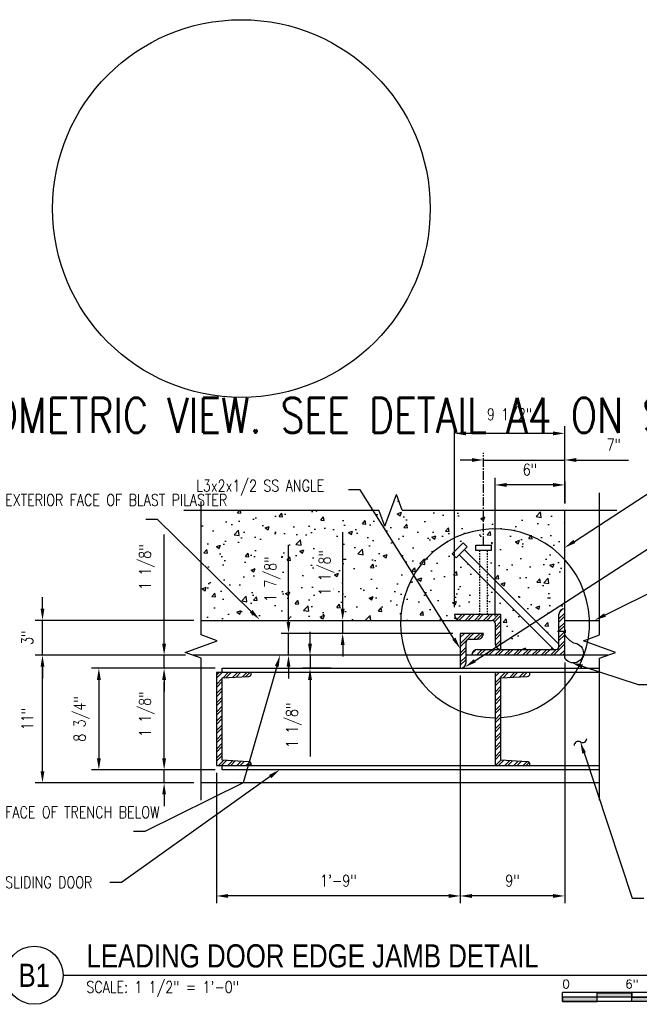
# Model space of a CAD drawing. Header units: inches. Extents: x 56 to 1759, y 30 to 684.
# Tile 8 of 12: x 558 to 612, y 479 to 564. Entities that reach past the tile are written whole.
import ezdxf
from ezdxf import colors
from ezdxf.entities.mleader import LeaderData, LeaderLine
from ezdxf.enums import TextEntityAlignment as Align
from ezdxf.math import Vec2, Vec3

# ---------------------------------------------------------------- set-up
doc = ezdxf.new("R2010")
doc.units = ezdxf.units.IN
doc.header["$MEASUREMENT"] = 0
doc.linetypes.add('CENTER2', pattern=[1.125, 0.75, -0.125, 0.125, -0.125])
doc.linetypes.add('HIDDEN2', pattern=[0.1875, 0.125, -0.0625])
for name, color, linetype in [('A-DETL-THIN', 1, 'Continuous'), ('M-DETL-PATT', 1, 'Continuous'), ('S-ANNO-DIMS', 1, 'Continuous'), ('S-ANNO-NOTE', 2, 'Continuous'), ('S-ANNO-SYMB', 2, 'Continuous'), ('S-DETL-CNTR', 1, 'CENTER2'), ('S-DETL-LIGHT', 2, 'Continuous'), ('S-DETL-MEDM', 3, 'Continuous')]:
    doc.layers.add(name, color=color, linetype=linetype)
doc.layers.add('A-WALL-PATT', color=9, linetype='Continuous', lineweight=18, true_color=0x808080)
doc.styles.add('Annotative', font='romans.shx', dxfattribs={"width": 0.8, "height": 0.125})
doc.styles.add('Arial', font='romans.shx', dxfattribs={"width": 0.8})
doc.styles.add('TITLES', font='swiss.ttf', dxfattribs={"width": 0.8, "height": 0.25})
doc.dimstyles.new('Annotative', dxfattribs={"dimscale": 0, "dimtxt": 0.125, "dimasz": 0.125, "dimexe": 0.078125, "dimexo": 0.078125, "dimgap": 0.09, "dimtad": 1, "dimdec": 3, "dimzin": 3, "dimdsep": 46, "dimlunit": 4, "dimtxsty": 'Annotative', "dimcen": 0.09, "dimclrt": 2, "dimazin": 2, "dimtfac": 1, "dimtdec": 3, "dimtmove": 0, "dimatfit": 0, "dimfxl": 1, "dimfrac": 2, "dimtolj": 1, "dimtzin": 0, "dimarcsym": 0})
pattern_1 = [(45, (24, 0), (-0.39774756, 0.39774756), []), (45, (24.26517, 0), (-0.39774756, 0.39774756), [])]

# ---------------------------------------------------------------- blocks, each defined once
blk = doc.blocks.new('*D22')
at = {"layer": 'Defpoints', "color": 0, "transparency": 16777216}
for p in [(575.736, 508.077), (565.102, 499.327), (575.736, 499.327)]:
    blk.add_point(p, dxfattribs=at)
at = {"layer": 'S-ANNO-DIMS', "color": 0, "lineweight": -2, "transparency": 16777216}
for p, q in [((575.111, 508.077), (564.477, 508.077)), ((565.102, 507.077), (565.102, 500.327)), ((575.111, 499.327), (564.477, 499.327))]:
    blk.add_line(p, q, dxfattribs=at)
at = {"layer": 'S-ANNO-DIMS', "color": 0, "transparency": 16777216}
for points in [[(564.935, 507.077), (565.268, 507.077), (565.102, 508.077)], [(564.935, 500.327), (565.268, 500.327), (565.102, 499.327)]]:
    blk.add_solid(points, dxfattribs=at)
at = {"layer": 'S-ANNO-DIMS', "color": 2, "lineweight": -3, "transparency": 16777216, "insert": (563.62, 503.702), "char_height": 1, "width": 5.30865, "attachment_point": 5, "rotation": 90, "style": 'Annotative'}
blk.add_mtext('\\A1;8 3/4"', dxfattribs=at)
blk = doc.blocks.new('*D21')
at = {"layer": 'Defpoints', "color": 0, "transparency": 16777216}
for p in [(560.245, 509.202), (573.203, 509.202), (573.911, 498.202)]:
    blk.add_point(p, dxfattribs=at)
at = {"layer": 'S-ANNO-DIMS', "color": 0, "lineweight": -2, "transparency": 16777216}
for p, q in [((572.578, 509.202), (559.62, 509.202)), ((560.245, 499.202), (560.245, 508.202)), ((573.286, 498.202), (559.62, 498.202))]:
    blk.add_line(p, q, dxfattribs=at)
at = {"layer": 'S-ANNO-DIMS', "color": 0, "transparency": 16777216}
for points in [[(560.079, 508.202), (560.412, 508.202), (560.245, 509.202)], [(560.079, 499.202), (560.412, 499.202), (560.245, 498.202)]]:
    blk.add_solid(points, dxfattribs=at)
at = {"layer": 'S-ANNO-DIMS', "color": 2, "lineweight": -3, "transparency": 16777216, "insert": (558.93, 503.702), "char_height": 1, "width": 2.45771, "attachment_point": 5, "rotation": 90, "style": 'Annotative'}
blk.add_mtext('\\A1;11"', dxfattribs=at)
blk = doc.blocks.new('*D20')
at = {"layer": 'Defpoints', "color": 0, "transparency": 16777216}
for p in [(560.245, 512.202), (573.911, 512.202), (573.203, 509.202)]:
    blk.add_point(p, dxfattribs=at)
at = {"layer": 'S-ANNO-DIMS', "color": 0, "lineweight": -2, "transparency": 16777216}
for p, q in [((560.245, 513.202), (560.245, 514.202)), ((573.286, 512.202), (559.62, 512.202)), ((560.245, 509.202), (560.245, 512.202)), ((572.578, 509.202), (559.62, 509.202)), ((560.245, 508.202), (560.245, 507.202))]:
    blk.add_line(p, q, dxfattribs=at)
at = {"layer": 'S-ANNO-DIMS', "color": 0, "transparency": 16777216}
for points in [[(560.079, 513.202), (560.412, 513.202), (560.245, 512.202)], [(560.079, 508.202), (560.412, 508.202), (560.245, 509.202)]]:
    blk.add_solid(points, dxfattribs=at)
at = {"layer": 'S-ANNO-DIMS', "color": 2, "lineweight": -3, "transparency": 16777216, "insert": (558.93, 510.702), "char_height": 1, "width": 1.55327, "attachment_point": 5, "rotation": 90, "style": 'Annotative'}
blk.add_mtext('\\A1;3"', dxfattribs=at)
blk = doc.blocks.new('*D19')
at = {"layer": 'Defpoints', "color": 0, "transparency": 16777216}
for p in [(583.293, 509.202), (585.741, 509.202), (585.741, 508.077)]:
    blk.add_point(p, dxfattribs=at)
at = {"layer": 'S-ANNO-DIMS', "color": 0, "lineweight": -2, "transparency": 16777216}
for p, q in [((583.293, 510.202), (583.293, 511.202)), ((585.116, 509.202), (582.668, 509.202)), ((583.293, 509.202), (583.293, 508.077)), ((585.116, 508.077), (582.668, 508.077)), ((583.293, 507.077), (583.293, 500.485))]:
    blk.add_line(p, q, dxfattribs=at)
at = {"layer": 'S-ANNO-DIMS', "color": 0, "transparency": 16777216}
for points in [[(583.126, 510.202), (583.459, 510.202), (583.293, 509.202)], [(583.126, 507.077), (583.459, 507.077), (583.293, 508.077)]]:
    blk.add_solid(points, dxfattribs=at)
at = {"layer": 'S-ANNO-DIMS', "color": 2, "lineweight": -3, "transparency": 16777216, "insert": (581.239, 501.205), "char_height": 1, "attachment_point": 1, "rotation": 90, "line_spacing_factor": 0.983083, "style": 'Annotative'}
blk.add_mtext('\\A1;1 1/8"', dxfattribs=at)
blk = doc.blocks.new('*D18')
at = {"layer": 'Defpoints', "color": 0, "transparency": 16777216}
for p in [(581.44, 511.077), (596.236, 511.077), (585.741, 509.202)]:
    blk.add_point(p, dxfattribs=at)
at = {"layer": 'S-ANNO-DIMS', "color": 0, "lineweight": -2, "transparency": 16777216}
for p, q in [((581.44, 512.077), (581.44, 518.669)), ((595.611, 511.077), (580.815, 511.077)), ((581.44, 509.202), (581.44, 511.077)), ((585.116, 509.202), (580.815, 509.202)), ((581.44, 508.202), (581.44, 507.202))]:
    blk.add_line(p, q, dxfattribs=at)
at = {"layer": 'S-ANNO-DIMS', "color": 0, "transparency": 16777216}
for points in [[(581.273, 512.077), (581.606, 512.077), (581.44, 511.077)], [(581.273, 508.202), (581.606, 508.202), (581.44, 509.202)]]:
    blk.add_solid(points, dxfattribs=at)
at = {"layer": 'S-ANNO-DIMS', "color": 2, "lineweight": -3, "transparency": 16777216, "insert": (579.386, 513.797), "char_height": 1, "attachment_point": 1, "rotation": 90, "line_spacing_factor": 0.983083, "style": 'Annotative', "bg_fill": 3, "box_fill_scale": 1.25, "bg_fill_color": 256, "bg_fill_true_color": 13158600, "bg_fill_transparency": 0}
blk.add_mtext('\\A1;1 7/8"', dxfattribs=at)
blk = doc.blocks.new('*D17')
at = {"layer": 'Defpoints', "color": 0, "transparency": 16777216}
for p in [(585.741, 512.202), (586.107, 512.202), (596.236, 511.077)]:
    blk.add_point(p, dxfattribs=at)
at = {"layer": 'S-ANNO-DIMS', "color": 0, "lineweight": -2, "transparency": 16777216}
for p, q in [((586.107, 513.202), (586.107, 519.794)), ((586.107, 511.077), (586.107, 512.202)), ((586.366, 512.202), (586.732, 512.202)), ((595.611, 511.077), (585.482, 511.077)), ((586.107, 510.077), (586.107, 509.077))]:
    blk.add_line(p, q, dxfattribs=at)
at = {"layer": 'S-ANNO-DIMS', "color": 0, "transparency": 16777216}
for points in [[(585.941, 513.202), (586.274, 513.202), (586.107, 512.202)], [(585.941, 510.077), (586.274, 510.077), (586.107, 511.077)]]:
    blk.add_solid(points, dxfattribs=at)
at = {"layer": 'S-ANNO-DIMS', "color": 2, "lineweight": -3, "transparency": 16777216, "insert": (584.054, 514.344), "char_height": 1, "width": 5.30865, "attachment_point": 1, "rotation": 90, "line_spacing_factor": 0.983083, "style": 'Annotative', "bg_fill": 3, "box_fill_scale": 1.25, "bg_fill_color": 256, "bg_fill_true_color": 13158600, "bg_fill_transparency": 0}
blk.add_mtext('\\A1;1 1/8"', dxfattribs=at)
blk = doc.blocks.new('*D16')
at = {"layer": 'Defpoints', "color": 0, "transparency": 16777216}
for p in [(605.236, 509.202), (596.236, 508.077), (596.236, 488.461)]:
    blk.add_point(p, dxfattribs=at)
at = {"layer": 'S-ANNO-DIMS', "color": 0, "lineweight": -2, "transparency": 16777216}
for p, q in [((605.236, 508.577), (605.236, 487.836)), ((596.236, 507.452), (596.236, 487.836)), ((604.236, 488.461), (597.236, 488.461))]:
    blk.add_line(p, q, dxfattribs=at)
at = {"layer": 'S-ANNO-DIMS', "color": 0, "transparency": 16777216}
for points in [[(597.236, 488.628), (597.236, 488.294), (596.236, 488.461)], [(604.236, 488.628), (604.236, 488.294), (605.236, 488.461)]]:
    blk.add_solid(points, dxfattribs=at)
at = {"layer": 'S-ANNO-DIMS', "color": 2, "lineweight": -3, "transparency": 16777216, "insert": (600.736, 489.776), "char_height": 1, "width": 1.55327, "attachment_point": 5, "style": 'Annotative'}
blk.add_mtext('\\A1;9"', dxfattribs=at)
blk = doc.blocks.new('*D15')
at = {"layer": 'Defpoints', "color": 0, "transparency": 16777216}
for p in [(596.236, 508.077), (575.236, 499.702), (575.236, 488.461)]:
    blk.add_point(p, dxfattribs=at)
at = {"layer": 'S-ANNO-DIMS', "color": 0, "lineweight": -2, "transparency": 16777216}
for p, q in [((596.236, 507.452), (596.236, 487.836)), ((575.236, 499.077), (575.236, 487.836)), ((595.236, 488.461), (576.236, 488.461))]:
    blk.add_line(p, q, dxfattribs=at)
at = {"layer": 'S-ANNO-DIMS', "color": 0, "transparency": 16777216}
for points in [[(576.236, 488.628), (576.236, 488.294), (575.236, 488.461)], [(595.236, 488.628), (595.236, 488.294), (596.236, 488.461)]]:
    blk.add_solid(points, dxfattribs=at)
at = {"layer": 'S-ANNO-DIMS', "color": 2, "lineweight": -3, "transparency": 16777216, "insert": (585.736, 489.776), "char_height": 1, "width": 4.10929, "attachment_point": 5, "style": 'Annotative'}
blk.add_mtext('\\A1;1\'-9"', dxfattribs=at)
blk = doc.blocks.new('*D14')
at = {"layer": 'Defpoints', "color": 0, "transparency": 16777216}
for p in [(599.236, 523.872), (605.236, 521.686), (599.236, 511.952)]:
    blk.add_point(p, dxfattribs=at)
at = {"layer": 'S-ANNO-DIMS', "color": 0, "lineweight": -2, "transparency": 16777216}
for p, q in [((599.236, 512.577), (599.236, 524.497)), ((605.236, 522.311), (605.236, 524.497)), ((604.236, 523.872), (600.236, 523.872))]:
    blk.add_line(p, q, dxfattribs=at)
at = {"layer": 'S-ANNO-DIMS', "color": 0, "transparency": 16777216}
for points in [[(600.236, 524.039), (600.236, 523.706), (599.236, 523.872)], [(604.236, 524.039), (604.236, 523.706), (605.236, 523.872)]]:
    blk.add_solid(points, dxfattribs=at)
at = {"layer": 'S-ANNO-DIMS', "color": 2, "lineweight": -3, "transparency": 16777216, "insert": (602.236, 525.188), "char_height": 1, "width": 1.55327, "attachment_point": 5, "style": 'Annotative'}
blk.add_mtext('\\A1;6"', dxfattribs=at)
blk = doc.blocks.new('*D13')
at = {"layer": 'Defpoints', "color": 0, "transparency": 16777216}
for p in [(598.236, 526.02), (605.236, 521.686), (598.236, 518.686)]:
    blk.add_point(p, dxfattribs=at)
at = {"layer": 'S-ANNO-DIMS', "color": 0, "lineweight": -2, "transparency": 16777216}
for p, q in [((597.236, 526.02), (596.236, 526.02)), ((598.236, 526.02), (605.236, 526.02)), ((606.236, 526.02), (610.734, 526.02))]:
    blk.add_line(p, q, dxfattribs=at)
at = {"layer": 'S-ANNO-DIMS', "color": 0, "transparency": 16777216}
for points in [[(597.236, 526.187), (597.236, 525.853), (598.236, 526.02)], [(606.236, 526.187), (606.236, 525.853), (605.236, 526.02)]]:
    blk.add_solid(points, dxfattribs=at)
at = {"layer": 'S-ANNO-DIMS', "color": 2, "lineweight": -3, "transparency": 16777216, "insert": (609.461, 527.335), "char_height": 1, "width": 1.55327, "attachment_point": 5, "style": 'Annotative'}
blk.add_mtext('\\A1;7"', dxfattribs=at)
blk = doc.blocks.new('*D12')
at = {"layer": 'Defpoints', "color": 0, "transparency": 16777216}
for p in [(595.736, 528.312), (605.236, 521.686), (595.736, 512.702)]:
    blk.add_point(p, dxfattribs=at)
at = {"layer": 'S-ANNO-DIMS', "color": 0, "lineweight": -2, "transparency": 16777216}
for p, q in [((595.736, 513.327), (595.736, 528.937)), ((605.236, 522.311), (605.236, 528.937)), ((604.236, 528.312), (596.736, 528.312))]:
    blk.add_line(p, q, dxfattribs=at)
at = {"layer": 'S-ANNO-DIMS', "color": 0, "transparency": 16777216}
for points in [[(596.736, 528.479), (596.736, 528.146), (595.736, 528.312)], [(604.236, 528.479), (604.236, 528.146), (605.236, 528.312)]]:
    blk.add_solid(points, dxfattribs=at)
at = {"layer": 'S-ANNO-DIMS', "color": 2, "lineweight": -3, "transparency": 16777216, "insert": (600.486, 529.794), "char_height": 1, "width": 5.30865, "attachment_point": 5, "style": 'Annotative'}
blk.add_mtext('\\A1;9 1/2"', dxfattribs=at)
blk = doc.blocks.new('*U43')
for points in [[(-2.625, -0.188), (-2.25, -0.188), (-2.25, -0.234), (-2.625, -0.234)], [(-1.5, -0.234), (0, -0.234), (0, -0.187), (-1.5, -0.187)], [(-3, -0.281), (-2.625, -0.281), (-2.625, -0.234), (-3, -0.234)], [(-2.25, -0.235), (-1.5, -0.235), (-1.5, -0.281), (-2.25, -0.281)]]:
    blk.add_hatch(color=256).paths.add_polyline_path(points)
for p, q in [((0, -0.187), (-3, -0.187)), ((-3, -0.281), (-3, -0.187)), ((-2.625, -0.281), (-2.625, -0.188)), ((-2.25, -0.281), (-2.25, -0.188)), ((-1.5, -0.281), (-1.5, -0.188)), ((0, -0.187), (0, -0.281)), ((0, -0.234), (-3, -0.234)), ((0, -0.281), (-3, -0.281))]:
    blk.add_line(p, q)
at = {"flags": 128}
for points in [[(-2.625, -0.188), (-2.25, -0.188), (-2.25, -0.234), (-2.625, -0.234), (-2.625, -0.188)], [(-1.5, -0.234), (0, -0.234), (0, -0.187), (-1.5, -0.187), (-1.5, -0.234)], [(-3, -0.281), (-2.625, -0.281), (-2.625, -0.234), (-3, -0.234), (-3, -0.281)], [(-2.25, -0.235), (-1.5, -0.235), (-1.5, -0.281), (-2.25, -0.281), (-2.25, -0.235)]]:
    blk.add_lwpolyline(points, close=True, dxfattribs=at)
at = {"style": 'Arial'}
blk.add_text('0', height=0.0937, dxfattribs=at).set_placement((-3, -0.094), align=Align.MIDDLE_LEFT)
for s, p in [('6"', (-2.25, -0.094)), ("1'", (-1.5, -0.094))]:
    blk.add_text(s, height=0.0937, dxfattribs=at).set_placement(p, align=Align.MIDDLE_CENTER)
blk.add_text("2'", height=0.0937, dxfattribs=at).set_placement((0, -0.094), align=Align.MIDDLE_RIGHT)
blk = doc.blocks.new('*D47')
at = {"layer": 'Defpoints', "color": 0, "transparency": 16777216}
for p in [(570.724, 509.202), (573.203, 509.202), (575.736, 508.077)]:
    blk.add_point(p, dxfattribs=at)
at = {"layer": 'S-ANNO-DIMS', "color": 0, "lineweight": -2, "transparency": 16777216}
for p, q in [((570.724, 510.202), (570.724, 519.591)), ((572.578, 509.202), (570.099, 509.202)), ((570.724, 508.077), (570.724, 509.202)), ((575.111, 508.077), (570.099, 508.077)), ((570.724, 507.077), (570.724, 506.077))]:
    blk.add_line(p, q, dxfattribs=at)
at = {"layer": 'S-ANNO-DIMS', "color": 0, "transparency": 16777216}
for points in [[(570.557, 510.202), (570.891, 510.202), (570.724, 509.202)], [(570.557, 507.077), (570.891, 507.077), (570.724, 508.077)]]:
    blk.add_solid(points, dxfattribs=at)
at = {"layer": 'S-ANNO-DIMS', "color": 2, "transparency": 16777216, "insert": (569.242, 516.794), "char_height": 1, "attachment_point": 5, "rotation": 90, "style": 'Annotative'}
blk.add_mtext('\\A1;1 1/8"', dxfattribs=at)
blk = doc.blocks.new('*D48')
at = {"layer": 'Defpoints', "color": 0, "transparency": 16777216}
for p in [(570.724, 499.327), (575.736, 499.327), (573.911, 498.202)]:
    blk.add_point(p, dxfattribs=at)
at = {"layer": 'S-ANNO-DIMS', "color": 0, "lineweight": -2, "transparency": 16777216}
for p, q in [((570.724, 500.327), (570.724, 506.919)), ((575.111, 499.327), (570.099, 499.327)), ((570.724, 498.202), (570.724, 499.327)), ((573.286, 498.202), (570.099, 498.202)), ((570.724, 497.202), (570.724, 496.202))]:
    blk.add_line(p, q, dxfattribs=at)
at = {"layer": 'S-ANNO-DIMS', "color": 0, "transparency": 16777216}
for points in [[(570.557, 500.327), (570.891, 500.327), (570.724, 499.327)], [(570.557, 497.202), (570.891, 497.202), (570.724, 498.202)]]:
    blk.add_solid(points, dxfattribs=at)
at = {"layer": 'S-ANNO-DIMS', "color": 2, "transparency": 16777216, "insert": (569.242, 504.123), "char_height": 1, "attachment_point": 5, "rotation": 90, "style": 'Annotative'}
blk.add_mtext('\\A1;1 1/8"', dxfattribs=at)
blk = doc.blocks.new('*U42')
at = {"linetype": 'Continuous', "lineweight": -3}
blk.add_line((1.125, 0.625), (9.5, 0.625), dxfattribs=at)
at = {"lineweight": -3}
blk.add_circle((0.812, 0.625), 0.312, dxfattribs=at)
at = {"lineweight": -3, "style": 'Arial'}
blk.add_attdef('DRAWING_AREA_TITLE', text='', height=0.187, dxfattribs=at).set_placement((1.374, 0.634), align=Align.BOTTOM_LEFT)
blk.add_attdef('X#', text='', height=0.187, dxfattribs=at).set_placement((0.812, 0.625), align=Align.MIDDLE_CENTER)
blk.add_attdef('SCALE:', text='', height=0.0938, dxfattribs=at).set_placement((1.374, 0.561), align=Align.TOP_LEFT)

msp = doc.modelspace()

# ---------------------------------------------------------------- hatches: boundary and pattern name
at = {"layer": 'A-WALL-PATT', "lineweight": -3}
h = msp.add_hatch(dxfattribs=at)
h.set_pattern_fill('AR-CONC', color=8, scale=0.5, style=0)
h.set_pattern_definition([(50, (24, 0), (3.586301, -0.313761), [0.375, -4.125]), (355, (24, 0), (-0.693757, 3.76096), [0.3, -3.3]), (100.45144, (24.299, -0.026), (2.892544, 3.4472), [0.318701, -3.50571]), (46.1842, (24, 1), (5.336207, -0.827596), [0.5625, -6.1875]), (96.6356, (24.4447, 0.931), (4.67331, 4.870593), [0.47805, -5.25857]), (351.1842, (24, 1), (4.67331, 4.870593), [0.45, -4.95]), (21, (24.5, 0.75), (2.984535, -2.013094), [0.375, -4.125]), (326, (24.5, 0.75), (1.216577, 3.62575), [0.3, -3.3]), (71.45144, (24.7487, 0.5822), (4.201112, 1.612656), [0.318701, -3.50571]), (37.5, (24, 0), (0.0607993, 1.6644693), [0, -3.26, 0, -3.35, 0, -3.3125]), (7.5, (24, 0), (1.3153477, 1.9720586), [0, -1.91, 0, -3.185, 0, -1.2625]), (327.5, (22.885, 0), (2.6691122, -0.1127744), [0, -1.25, 0, -3.9, 0, -5.175]), (317.5, (22.385, 0), (2.915931, 0.500525), [0, -1.625, 0, -2.59, 0, -3.675])])
h.paths.add_polyline_path([(599.7365, 509.702), (604.291, 509.702), (598.5514, 515.4417), (598.5514, 512.702), (599.7365, 512.702), (599.7365, 509.769)])
h.paths.add_polyline_path([(599.7365, 509.702), (600.6812, 510.0697), (600.7494, 509.7434)], flags=17)
h.paths.add_polyline_path([(604.7365, 510.1475), (604.7365, 512.702), (604.7535, 512.8314), (604.8034, 512.952), (604.8829, 513.0556), (604.9865, 513.1351), (605.107, 513.185), (605.2365, 513.202), (605.2365, 521.6863), (591.2365, 521.6863), (590.7365, 523.06), (589.7365, 520.3126), (589.2365, 521.6863), (573.9112, 521.6863), (573.9112, 512.202), (596.2343, 512.2023), (596.107, 512.2191), (595.9865, 512.269), (595.8829, 512.3485), (595.8034, 512.452), (595.7535, 512.5726), (595.7365, 512.702), (597.9215, 512.702), (597.9215, 516.0716), (596.1398, 517.8533), (595.8893, 517.6027), (595.5552, 517.9368), (596.5017, 518.8833), (596.8358, 518.5492), (596.5852, 518.2987), (597.9215, 516.9624), (597.9215, 518.2139), (597.5672, 518.2139), (597.5672, 518.6863), (598.9057, 518.6863), (598.9057, 518.2139), (598.5514, 518.2139), (598.5514, 516.3325), (602.1032, 512.7807)])
at = {"layer": 'M-DETL-PATT', "lineweight": -3}
h = msp.add_hatch(dxfattribs=at)
h.set_pattern_fill('ANSI32', color=8, scale=1.5, style=0)
h.set_pattern_definition(pattern_1)
h.paths.add_polyline_path([(599.7365, 509.702), (599.7365, 512.702), (595.7365, 512.702), (595.7535, 512.5726), (595.8034, 512.452), (595.8829, 512.3485), (595.9865, 512.269), (596.107, 512.2191), (596.2365, 512.202), (598.9865, 512.202), (599.0512, 512.1935), (599.1115, 512.1685), (599.1632, 512.1288), (599.203, 512.077), (599.2279, 512.0167), (599.2365, 511.952), (599.2365, 510.202), (599.2535, 510.0726), (599.3034, 509.952), (599.3829, 509.8485), (599.4865, 509.769), (599.607, 509.7191)])
h = msp.add_hatch(dxfattribs=at)
h.set_pattern_fill('ANSI32', color=8, scale=1.5, style=0)
h.set_pattern_definition(pattern_1)
h.paths.add_polyline_path([(605.2365, 513.202, 0.4142136), (604.7365, 512.702), (604.7365, 509.952, -0.4142136), (604.4865, 509.702), (597.7365, 509.702, 0.4142136), (597.2365, 509.202), (605.2365, 509.202), (605.2365, 510.9158)])
h = msp.add_hatch(dxfattribs=at)
h.set_pattern_fill('ANSI32', color=8, scale=1.5, style=0)
h.set_pattern_definition(pattern_1)
h.paths.add_polyline_path([(596.2365, 508.077), (596.3659, 508.0941), (596.4865, 508.144), (596.59, 508.2235), (596.6695, 508.327), (596.7194, 508.4476), (596.7365, 508.577), (596.7365, 510.327), (596.745, 510.3917), (596.77, 510.452), (596.8097, 510.5038), (596.8615, 510.5435), (596.9218, 510.5685), (596.9865, 510.577), (597.7365, 510.577), (597.8659, 510.5941), (597.9865, 510.644), (598.09, 510.7235), (598.1695, 510.827), (598.2194, 510.9476), (598.2365, 511.077), (596.2365, 511.077)])
h = msp.add_hatch(dxfattribs=at)
h.set_pattern_fill('ANSI32', color=8, scale=1.5, style=0)
h.set_pattern_definition(pattern_1)
h.paths.add_polyline_path([(575.2365, 499.702), (578.2365, 499.702), (578.2365, 499.7803), (578.2285, 499.8429), (578.2051, 499.9015), (578.1678, 499.9524), (578.119, 499.9923), (578.0617, 500.0187), (577.9996, 500.03), (575.7365, 500.1493), (575.7365, 507.2532), (577.9992, 507.369), (578.0614, 507.3801), (578.1188, 507.4065), (578.1677, 507.4465), (578.2051, 507.4974), (578.2285, 507.556), (578.2365, 507.6187), (578.2365, 507.702), (575.2365, 507.702), (575.2365, 502.8917)])
h = msp.add_hatch(dxfattribs=at)
h.set_pattern_fill('ANSI32', color=8, scale=1.5, style=0)
h.set_pattern_definition(pattern_1)
h.paths.add_polyline_path([(599.2365, 499.702), (602.2365, 499.702), (602.2365, 499.7803), (602.2285, 499.8429), (602.2051, 499.9015), (602.1678, 499.9524), (602.119, 499.9923), (602.0617, 500.0187), (601.9996, 500.03), (599.7365, 500.1493), (599.7365, 507.2532), (601.9992, 507.369), (602.0614, 507.3801), (602.1188, 507.4065), (602.1677, 507.4465), (602.2051, 507.4974), (602.2285, 507.556), (602.2365, 507.6187), (602.2365, 507.702), (599.2365, 507.702), (599.2365, 502.8917)])

# ---------------------------------------------------------------- linework, layer by layer
at = {"layer": 'A-DETL-THIN', "lineweight": -3}
for centre, start, end in [((606.4089, 501.3998), 61.241378, 174.528855), ((606.7679, 502.0539), 241.241378, 354.528855)]:
    msp.add_arc(centre, 0.3731, start, end, dxfattribs=at)
at = {"layer": 'S-DETL-CNTR', "lineweight": -3}
msp.add_line((598.2365, 518.6863), (598.2365, 526.6449), dxfattribs=at)
at = {"layer": 'S-DETL-LIGHT', "lineweight": -3}
for p, q in [((605.2365, 524.1657), (605.2365, 522.2863)), ((589.7365, 520.3126), (590.7365, 523.06)), ((591.2365, 521.6863), (590.7365, 523.06)), ((608.2365, 510.9442), (608.2365, 523.1863)), ((573.9112, 510.9442), (573.9112, 522.4442)), ((572.4112, 521.6863), (589.2365, 521.6863)), ((589.7365, 520.3126), (589.2365, 521.6863)), ((591.2365, 521.6863), (609.7365, 521.6863)), ((595.5552, 517.9368), (596.5017, 518.8833)), ((596.8358, 518.5492), (595.8893, 517.6027)), ((596.5017, 518.8833), (596.8358, 518.5492)), ((597.5672, 518.2139), (597.5672, 518.6863)), ((597.5672, 518.6863), (598.9057, 518.6863)), ((598.9057, 518.6863), (598.9057, 518.2139)), ((595.8893, 517.6027), (595.5552, 517.9368)), ((604.291, 509.702), (596.1398, 517.8533)), ((604.7365, 510.1475), (596.5852, 518.2987)), ((598.9057, 518.2139), (597.5672, 518.2139)), ((599.7365, 512.702), (595.7365, 512.702)), ((599.7365, 509.702), (599.7365, 512.702)), ((604.7365, 509.952), (604.7365, 512.702)), ((573.9112, 512.202), (598.9865, 512.202)), ((599.2365, 511.952), (599.2365, 510.202)), ((605.2365, 512.202), (608.2365, 512.202)), ((575.285, 510.4442), (573.9112, 510.9442)), ((596.2365, 511.077), (596.2365, 508.077)), ((598.2365, 511.077), (596.2365, 511.077)), ((605.3314, 511.2412), (604.6266, 511.2412)), ((605.2875, 511.3747), (605.2875, 511.1197)), ((606.8627, 510.4442), (608.2365, 510.9442)), ((572.5375, 509.4442), (575.285, 510.4442)), ((596.7365, 508.577), (596.7365, 510.327)), ((596.9865, 510.577), (597.7365, 510.577)), ((609.6102, 509.4442), (606.8627, 510.4442)), ((573.9112, 508.9442), (572.5375, 509.4442)), ((596.2365, 509.202), (573.2027, 509.202)), ((608.945, 509.202), (596.7365, 509.202)), ((597.7365, 509.702), (604.4865, 509.702)), ((608.2365, 508.9442), (609.6102, 509.4442)), ((573.9112, 496.702), (573.9112, 508.9442)), ((608.2365, 496.702), (608.2365, 508.9442)), ((608.2365, 498.202), (573.9112, 498.202))]:
    msp.add_line(p, q, dxfattribs=at)
at = {"layer": 'S-DETL-LIGHT', "linetype": 'HIDDEN2', "lineweight": -3}
for p, q in [((597.9215, 512.702), (597.9215, 518.2139)), ((598.5514, 518.2139), (598.5514, 512.702))]:
    msp.add_line(p, q, dxfattribs=at)
at = {"layer": 'S-DETL-LIGHT', "lineweight": -3}
msp.add_circle((577.3804, 547.6855), 16.269, dxfattribs=at)
for centre, radius, start, end in [((599.2365, 511.952), 8.1345, 273.531452, 269.997864), ((596.2365, 512.702), 0.5, 180, 270), ((605.2365, 512.702), 0.5, 90, 180), ((598.9865, 511.952), 0.25, 0, 90), ((597.7365, 511.077), 0.5, 270, 0), ((596.9865, 510.327), 0.25, 90, 180), ((599.7365, 510.202), 0.5, 180, 270), ((604.4865, 509.952), 0.25, 270, 0), ((597.7365, 509.202), 0.5, 90, 180), ((596.2365, 508.577), 0.5, 270, 0)]:
    msp.add_arc(centre, radius, start, end, dxfattribs=at)
at = {"layer": 'S-DETL-MEDM', "lineweight": -3}
for p, q in [((605.2365, 508.9856), (605.2365, 521.6863)), ((608.2365, 507.702), (575.2365, 507.702)), ((575.2365, 507.702), (575.2365, 499.702)), ((575.7365, 507.702), (575.7365, 508.077)), ((575.7365, 508.077), (608.2365, 508.077)), ((575.7365, 507.2532), (577.9992, 507.369)), ((578.2365, 507.6187), (578.2365, 507.702)), ((599.2365, 507.702), (599.2365, 499.702)), ((599.7365, 507.2532), (601.9992, 507.369)), ((602.2365, 507.6187), (602.2365, 507.702)), ((575.7365, 500.1493), (575.7365, 507.2532)), ((599.7365, 500.1493), (599.7365, 507.2532)), ((575.2365, 499.702), (608.2365, 499.702)), ((577.9996, 500.03), (575.7365, 500.1493)), ((575.7365, 499.327), (575.7365, 499.702)), ((578.2365, 499.702), (578.2365, 499.7803)), ((601.9996, 500.03), (599.7365, 500.1493)), ((602.2365, 499.702), (602.2365, 499.7803)), ((608.2365, 499.327), (575.7365, 499.327))]:
    msp.add_line(p, q, dxfattribs=at)
msp.add_lwpolyline([(605.2365, 510.9158, 0.0628083), (605.9956, 510.2555, -1.7460391), (605.2365, 508.9856)], format="xyb", dxfattribs=at)
for centre, start, end in [((577.9865, 507.6187), 272.928842, 0), ((601.9865, 507.6187), 272.928842, 0), ((577.9865, 499.7803), 0, 86.981875), ((601.9865, 499.7803), 0, 86.981875)]:
    msp.add_arc(centre, 0.25, start, end, dxfattribs=at)

# ---------------------------------------------------------------- block references
at = {"layer": 'S-ANNO-SYMB', "lineweight": -3}
ref = msp.add_blockref('*U42', (553.034, 476.626), dxfattribs=dict(at, xscale=8, yscale=8, zscale=8))
ref.add_attrib('SCALE:', 'SCALE: 1 1/2" = 1\'-0"', dxfattribs={"layer": '0', "lineweight": -3, "height": 1, "style": 'Annotative', "width": 0.796875}).set_placement((564.0284, 481.1107), align=Align.TOP_LEFT)
ref.add_attrib('DRAWING_AREA_TITLE', 'LEADING DOOR EDGE JAMB DETAIL', dxfattribs={"layer": '0', "lineweight": -3, "height": 2, "style": 'TITLES', "width": 0.796875}).set_placement((564.0284, 481.6973), align=Align.BOTTOM_LEFT)
ref.add_attrib('X#', 'B1', dxfattribs={"layer": '0', "lineweight": -3, "height": 2, "style": 'TITLES', "width": 0.796875}).set_placement((559.534, 481.626), align=Align.MIDDLE_CENTER)
at = {"layer": 'S-ANNO-SYMB', "lineweight": -3, "xscale": 8, "yscale": 8, "zscale": 8}
msp.add_blockref('*U43', (629.0341, 481.626), dxfattribs=at)

# ---------------------------------------------------------------- dimensions: what is measured, and where the dimension line sits
at = {"layer": 'S-ANNO-DIMS', "lineweight": -3}
dim = msp.add_linear_dim(base=(599.2365, 523.8724), p1=(605.2365, 521.6863), p2=(599.2365, 511.952), dimstyle='Annotative', override={"dimpost": '\\X'}, dxfattribs=at)
dim.commit()
dim.dimension.update_dxf_attribs({"geometry": '*D14', "text_midpoint": (602.2365, 525.1876)})
at = {"layer": 'S-ANNO-DIMS'}
dim = msp.add_linear_dim(base=(570.724, 509.202), p1=(575.7365, 508.077), p2=(573.2027, 509.202), angle=90, dimstyle='Annotative', override={"dimpost": '\\X'}, dxfattribs=at)
dim.commit()
dim.dimension.update_dxf_attribs({"geometry": '*D47', "text_midpoint": (570.724, 516.7944), "dimtype": 160})
at = {"layer": 'S-ANNO-DIMS', "lineweight": -3}
for base, p1, p2, picture, middle in [((560.2455, 512.202), (573.2027, 509.202), (573.9112, 512.202), '*D20', (560.2455, 510.702)), ((583.2925, 509.202), (585.7414, 508.077), (585.7414, 509.202), '*D19', (583.2925, 503.2808))]:
    dim = msp.add_linear_dim(base=base, p1=p1, p2=p2, angle=90, dimstyle='Annotative', override={"dimpost": '\\X'}, dxfattribs=at)
    dim.commit()
    dim.dimension.update_dxf_attribs({"geometry": picture, "text_midpoint": middle, "dimtype": 160})
for base, p1, p2, picture, middle in [((560.2455, 509.202), (573.9112, 498.202), (573.2027, 509.202), '*D21', (558.9302, 503.702)), ((565.1016, 499.327), (575.7365, 508.077), (575.7365, 499.327), '*D22', (563.6197, 503.702))]:
    dim = msp.add_linear_dim(base=base, p1=p1, p2=p2, angle=90, dimstyle='Annotative', override={"dimpost": '\\X'}, dxfattribs=at)
    dim.commit()
    dim.dimension.update_dxf_attribs({"geometry": picture, "text_midpoint": middle})
at = {"layer": 'S-ANNO-DIMS'}
dim = msp.add_linear_dim(base=(570.724, 499.327), p1=(573.9112, 498.202), p2=(575.7365, 499.327), angle=90, dimstyle='Annotative', override={"dimpost": '\\X'}, dxfattribs=at)
dim.commit()
dim.dimension.update_dxf_attribs({"geometry": '*D48', "text_midpoint": (569.242, 504.1232)})

# ---------------------------------------------------------------- leaders
at = {"layer": 'S-ANNO-NOTE', "lineweight": -3}
ml = msp.add_multileader_mtext('Standard', dxfattribs=at)
ml.set_content('INTERIOR FACE OF DOOR JAMB', color=256, style='Annotative')
ml.set_leader_properties(color=1, linetype='ByLayer', lineweight=-1)
ml.build(insert=Vec2(0, 0))
ml.multileader.update_dxf_attribs({"text_right_attachment_type": 3, "dogleg_length": 0.125, "arrow_head_size": 1, "scale": 8})
ctx = ml.context
ctx.base_point, ctx.scale, ctx.char_height, ctx.arrow_head_size, ctx.landing_gap_size, ctx.plane_origin = Vec3(616.7295, 525.3168), 8, 1, 1, 0.7188, Vec3(609.5272, 522.4027)
ctx.right_attachment = 3
notes = []
notes.append((ctx, [(0, (1, 1, 0), (615.7295, 525.3168), (1, 0), 1, [(0, [(605.2365, 518.464)], 0, [])])]))
ctx.mtext.insert, ctx.mtext.width, ctx.mtext.flow_direction = Vec3(617.4482, 525.8168), 9.856883, 5
ml = msp.add_multileader_mtext('Standard', dxfattribs=at)
ml.set_content('FACE OF HEADER BEAM ABOVE DOOR', color=256, style='Annotative')
ml.set_leader_properties(color=1, linetype='ByLayer', lineweight=-1)
ml.build(insert=Vec2(0, 0))
ml.multileader.update_dxf_attribs({"text_right_attachment_type": 3, "dogleg_length": 0.125, "arrow_head_size": 1, "scale": 8})
ctx = ml.context
ctx.base_point, ctx.scale, ctx.char_height, ctx.arrow_head_size, ctx.landing_gap_size, ctx.plane_origin = Vec3(616.7295, 516.1515), 8, 1, 1, 0.7188, Vec3(609.5272, 514.4553)
ctx.right_attachment = 3
notes.append((ctx, [(0, (1, 1, 0), (615.7295, 516.1515), (1, 0), 1, [(0, [(607.8099, 512.2193)], 0, [])])]))
ctx.mtext.insert, ctx.mtext.width, ctx.mtext.flow_direction = Vec3(617.4482, 516.6515), 12.219522, 5
ml = msp.add_multileader_mtext('Standard', dxfattribs=at)
ml.set_content('NEOPRENE WEATHER STRIP (CONT) FASTEN W/ FLAT HEAD SOCKET CAP SCREWS @ 6" OC, TYP, 2" . WEATHER STRIP AT OTTOM OF THE DOOR TO MATCH THE LOWEST HEIGHT OF THE JAMB WEATHER STRIP.', color=256, style='Annotative')
ml.set_leader_properties(color=1, linetype='ByLayer', lineweight=-1)
ml.build(insert=Vec2(0, 0))
ml.multileader.update_dxf_attribs({"text_right_attachment_type": 3, "dogleg_length": 0.125, "arrow_head_size": 1, "scale": 8})
ctx = ml.context
ctx.base_point, ctx.scale, ctx.char_height, ctx.arrow_head_size, ctx.landing_gap_size, ctx.plane_origin = Vec3(612.571, 506.6739), 8, 1, 1, 0.7188, Vec3(609.5272, 500.4192)
ctx.right_attachment = 3
notes.append((ctx, [(0, (1, 1, 0), (611.571, 506.6739), (1, 0), 1, [(0, [(605.8044, 508.5602)], 0, [])])]))
ctx.mtext.insert, ctx.mtext.width, ctx.mtext.flow_direction = Vec3(613.2898, 507.1739), 15.960301, 5
ml = msp.add_multileader_mtext('Standard', dxfattribs=at)
ml.set_content('DOOR INFILL NOT SHOWN FOR CLARITY', color=256, style='Annotative')
ml.set_leader_properties(color=1, lineweight=-1)
ml.build(insert=Vec2(0, 0))
ml.multileader.update_dxf_attribs({"text_right_attachment_type": 3, "dogleg_length": 0.125, "arrow_head_size": 1, "scale": 8})
ctx = ml.context
ctx.base_point, ctx.scale, ctx.char_height, ctx.arrow_head_size, ctx.landing_gap_size, ctx.plane_origin = Vec3(612.0466, 488.2823), 8, 1, 1, 0.7188, Vec3(565.7215, 481.3075)
ctx.right_attachment = 3
notes.append((ctx, [(0, (1, 1, 0), (611.0466, 488.2823), (1, 0), 1, [(0, [(606.5884, 501.7268)], 0, [])])]))
ctx.mtext.insert, ctx.mtext.width, ctx.mtext.flow_direction = Vec3(612.7654, 488.7823), 12.647731, 5
ml = msp.add_multileader_mtext('Standard', dxfattribs=at)
ml.set_content('SLIDING DOOR', color=256, style='Annotative')
ml.set_leader_properties(color=1, lineweight=-1)
ml.build(insert=Vec2(0, 0))
ml.multileader.update_dxf_attribs({"text_right_attachment_type": 3, "dogleg_length": 0.125, "arrow_head_size": 1, "scale": 8})
ctx = ml.context
ctx.base_point, ctx.scale, ctx.char_height, ctx.arrow_head_size, ctx.landing_gap_size, ctx.plane_origin = Vec3(556.3153, 489.6277), 8, 1, 1, 0.7188, Vec3(546.2596, 481.3075)
ctx.right_attachment = 3
notes.append((ctx, [(1, (1, 1, 0), (567.0576, 489.6277), (-1, 0), 1, [(0, [(580.6699, 499.327)], 0, [])])]))
ctx.mtext.insert, ctx.mtext.width, ctx.mtext.flow_direction = Vec3(557.0341, 490.1277), 11.494956, 5
for ctx, leaders in notes:
    for number, flags, end, landing, length, lines in leaders:
        leader = LeaderData()
        leader.index, (leader.has_last_leader_line, leader.has_dogleg_vector, leader.attachment_direction) = number, flags
        leader.last_leader_point, leader.dogleg_vector, leader.dogleg_length = Vec3(end), Vec3(landing), length
        for number, points, colour, breaks in lines:
            line = LeaderLine()
            line.index, line.vertices, line.color, line.breaks = number, Vec3.list(points), colors.encode_raw_color(colour), breaks
            leader.lines.append(line)
        ctx.leaders.append(leader)

# ---------------------------------------------------------------- next in the draw order: dimensions: what is measured, and where the dimension line sits
at = {"layer": 'S-ANNO-DIMS', "lineweight": -3}
dim = msp.add_linear_dim(base=(581.4396, 511.077), p1=(585.7414, 509.202), p2=(596.2365, 511.077), angle=90, dimstyle='Annotative', override={"dimpost": '\\X', "dimtfill": 1}, dxfattribs=at)
dim.commit()
dim.dimension.update_dxf_attribs({"geometry": '*D18', "text_midpoint": (581.4396, 515.8732), "dimtype": 160})

# ---------------------------------------------------------------- next in the draw order: dimensions: what is measured, and where the dimension line sits
dim = msp.add_linear_dim(base=(586.1073, 512.202), p1=(596.2365, 511.077), p2=(585.7414, 512.202), angle=90, dimstyle='Annotative', override={"dimpost": '\\X', "dimtfill": 1}, dxfattribs=at)
dim.commit()
dim.dimension.update_dxf_attribs({"geometry": '*D17', "text_midpoint": (586.1073, 516.9982), "dimtype": 160})
dim = msp.add_linear_dim(base=(575.2365, 488.4609), p1=(596.2365, 508.077), p2=(575.2365, 499.702), dimstyle='Annotative', override={"dimpost": '\\X'}, dxfattribs=at)
dim.commit()
dim.dimension.update_dxf_attribs({"geometry": '*D15', "text_midpoint": (585.7365, 489.7761)})

# ---------------------------------------------------------------- next in the draw order: dimensions: what is measured, and where the dimension line sits
for base, p1, p2, picture, middle in [((595.7365, 528.3122), (605.2365, 521.6863), (595.7365, 512.702), '*D12', (600.4865, 529.7941)), ((596.2365, 488.4609), (605.2365, 509.202), (596.2365, 508.077), '*D16', (600.7365, 489.7761))]:
    dim = msp.add_linear_dim(base=base, p1=p1, p2=p2, dimstyle='Annotative', override={"dimpost": '\\X'}, dxfattribs=at)
    dim.commit()
    dim.dimension.update_dxf_attribs({"geometry": picture, "text_midpoint": middle})
dim = msp.add_linear_dim(base=(598.2365, 526.0199), p1=(605.2365, 521.6863), p2=(598.2365, 518.6863), dimstyle='Annotative', override={"dimpost": '\\X', "dimse1": 1, "dimse2": 1}, dxfattribs=at)
dim.commit()
dim.dimension.update_dxf_attribs({"geometry": '*D13', "text_midpoint": (609.4612, 526.0199), "dimtype": 160})

# ---------------------------------------------------------------- next in the draw order: leaders
at = {"layer": 'S-ANNO-NOTE', "lineweight": -3}
ml = msp.add_multileader_mtext('Standard', dxfattribs=at)
ml.set_content('SEE DETAIL B4 ON SHEET S-506 FOR PLATE PLOW ISOMETRIC VIEW. SEE DETAIL A4 ON SHEET S-506 FOR PLATE PLOW LAYOUT ', color=256, style='Annotative')
ml.set_leader_properties(color=1, linetype='ByLayer', lineweight=-1)
ml.build(insert=Vec2(0, 0))
ml.multileader.update_dxf_attribs({"text_right_attachment_type": 3, "dogleg_length": 0.125, "arrow_head_size": 3, "scale": 24})
ctx = ml.context
ctx.base_point, ctx.scale, ctx.char_height, ctx.arrow_head_size, ctx.landing_gap_size, ctx.plane_origin = Vec3(466.0822, 529.8639), 24, 3, 3, 2.1562, Vec3(427.0148, 535.7763)
ctx.right_attachment = 3
notes = []
notes.append((ctx, [(0, (1, 1, 0), (463.0822, 529.8639), (1, 0), 3, [(0, [(442.7755, 518.0425)], 0, [])])]))
ctx.mtext.insert, ctx.mtext.width, ctx.mtext.flow_direction = Vec3(468.2384, 531.3639), 45.06659, 5
ml = msp.add_multileader_mtext('Standard', dxfattribs=at)
ml.set_content('\\A1;L3x2x1/2 SS ANGLE', color=256, style='Annotative')
ml.set_leader_properties(color=1, lineweight=-1)
ml.build(insert=Vec2(0, 0))
ml.multileader.update_dxf_attribs({"text_right_attachment_type": 3, "dogleg_length": 0.125, "arrow_head_size": 1, "scale": 8})
ctx = ml.context
ctx.base_point, ctx.scale, ctx.char_height, ctx.arrow_head_size, ctx.landing_gap_size, ctx.plane_origin = Vec3(572.7627, 523.6369), 8, 1, 1, 0.7188, Vec3(558.012, 521.2062)
ctx.right_attachment = 3
notes.append((ctx, [(1, (1, 1, 0), (587.6192, 523.4464), (-1, 0), 1, [(0, [(596.2253, 509.778)], 0, [])])]))
ctx.mtext.insert, ctx.mtext.width, ctx.mtext.flow_direction = Vec3(573.4814, 524.3035), 14.172279, 5
ml = msp.add_multileader_mtext('Standard', dxfattribs=at)
ml.set_content('EXTERIOR FACE OF BLAST PILASTER', color=256, style='Annotative')
ml.set_leader_properties(color=1, linetype='ByLayer', lineweight=-1)
ml.build(insert=Vec2(0, 0))
ml.multileader.update_dxf_attribs({"text_right_attachment_type": 3, "dogleg_length": 0.125, "arrow_head_size": 1, "scale": 8})
ctx = ml.context
ctx.base_point, ctx.scale, ctx.char_height, ctx.arrow_head_size, ctx.landing_gap_size, ctx.plane_origin = Vec3(556.3153, 522.5735), 8, 1, 1, 0.7188, Vec3(546.2596, 512.5298)
ctx.right_attachment = 3
notes.append((ctx, [(1, (1, 1, 0), (570.1433, 520.9068), (-1, 0), 1, [(0, [(578.9462, 512.2808)], 0, [])])]))
ctx.mtext.insert, ctx.mtext.width, ctx.mtext.flow_direction = Vec3(557.0341, 523.0735), 11.494956, 5
ml = msp.add_multileader_mtext('Standard', dxfattribs=at)
ml.set_content('', color=256, style='Annotative')
ml.set_leader_properties(color=256, linetype='ByLayer', lineweight=-1)
ml.build(insert=Vec2(0, 0))
ml.multileader.update_dxf_attribs({"has_dogleg": 0, "text_right_attachment_type": 3, "dogleg_length": 0.125, "arrow_head_size": 1, "scale": 8})
ctx = ml.context
ctx.base_point, ctx.scale, ctx.char_height, ctx.arrow_head_size, ctx.landing_gap_size, ctx.plane_origin = Vec3(615.7295, 520.5319), 8, 1, 1, 0.7188, Vec3(596.6535, 508.3012)
ctx.right_attachment = 3
notes.append((ctx, [(0, (1, 1, 0), (614.7295, 520.5319), (1, 0), 1, [(0, [(596.6535, 508.1838)], 0, [])])]))
ctx.mtext.insert, ctx.mtext.flow_direction = Vec3(616.4482, 521.0319), 5
ml = msp.add_multileader_mtext('Standard', dxfattribs=at)
ml.set_content('FACE OF TRENCH BELOW', color=256, style='Annotative')
ml.set_leader_properties(color=1, lineweight=-1)
ml.build(insert=Vec2(0, 0))
ml.multileader.update_dxf_attribs({"text_right_attachment_type": 3, "dogleg_length": 0.125, "arrow_head_size": 1, "scale": 8})
ctx = ml.context
ctx.base_point, ctx.scale, ctx.char_height, ctx.arrow_head_size, ctx.landing_gap_size, ctx.plane_origin = Vec3(556.3153, 495.6748), 8, 1, 1, 0.7188, Vec3(546.2596, 483.9905)
ctx.right_attachment = 3
notes.append((ctx, [(1, (1, 1, 0), (569.0766, 494.0082), (-1, 0), 1, [(1, [(580.7114, 509.1999), (577.5251, 498.202)], 0, [])])]))
ctx.mtext.insert, ctx.mtext.width, ctx.mtext.flow_direction = Vec3(557.0341, 496.1748), 10.553063, 5
for ctx, leaders in notes:
    for number, flags, end, landing, length, lines in leaders:
        leader = LeaderData()
        leader.index, (leader.has_last_leader_line, leader.has_dogleg_vector, leader.attachment_direction) = number, flags
        leader.last_leader_point, leader.dogleg_vector, leader.dogleg_length = Vec3(end), Vec3(landing), length
        for number, points, colour, breaks in lines:
            line = LeaderLine()
            line.index, line.vertices, line.color, line.breaks = number, Vec3.list(points), colors.encode_raw_color(colour), breaks
            leader.lines.append(line)
        ctx.leaders.append(leader)

doc.saveas('drawing.dxf')
